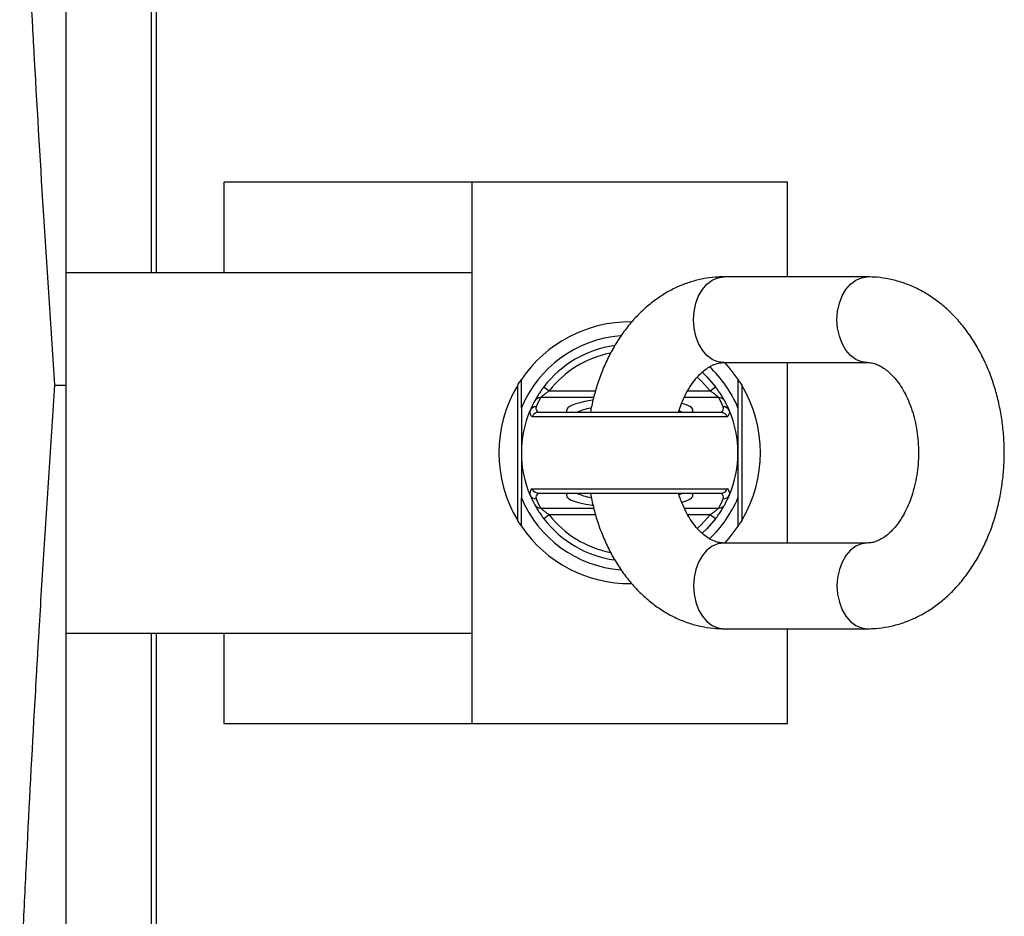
# Model space of a CAD drawing. Header units: millimetres. Extents: x 212 to 2672, y 730 to 2263.
# Tile 6 of 7: x 2453 to 2672, y 1502 to 1701. Entities that reach past the tile are written whole.
import ezdxf

# ---------------------------------------------------------------- set-up
doc = ezdxf.new("R2010")
doc.units = ezdxf.units.MM

msp = doc.modelspace()

# ---------------------------------------------------------------- linework, layer by layer
at = {"color": 7, "linetype": 'Continuous', "lineweight": 25}
for p, q in [((2463.67, 1868.59), (2463.67, 1620.17)), ((2482.67, 1645.17), (2482.67, 1745.17)), ((2483.67, 1744.17), (2483.67, 1645.17)), ((2553.67, 1665.17), (2498.67, 1665.17)), ((2498.67, 1665.17), (2498.67, 1645.17)), ((2623.67, 1665.17), (2553.67, 1665.17)), ((2553.67, 1665.17), (2553.67, 1545.17)), ((2623.67, 1644.17), (2623.67, 1665.17)), ((2463.67, 1645.17), (2553.67, 1645.17)), ((2641.35, 1644.17), (2609.53, 1644.17)), ((2609.53, 1625.17), (2641.35, 1625.17)), ((2623.67, 1585.17), (2623.67, 1625.17)), ((2461.21, 1620.17), (2463.67, 1620.17)), ((2463.67, 1620.17), (2463.67, 1371.75)), ((2563.84, 1590.19), (2563.84, 1620.15)), ((2569.66, 1619.82), (2570.85, 1618.91)), ((2606.49, 1618.91), (2607.68, 1619.82)), ((2613.5, 1620.15), (2613.5, 1590.19)), ((2564.67, 1615.17), (2564.67, 1605.17)), ((2568.48, 1614.17), (2608.87, 1614.17)), ((2612.67, 1615.17), (2612.67, 1605.17)), ((2610.26, 1613.17), (2567.08, 1613.17)), ((2564.67, 1605.17), (2564.67, 1595.17)), ((2612.67, 1605.17), (2612.67, 1595.17)), ((2567.08, 1597.17), (2610.26, 1597.17)), ((2608.87, 1596.17), (2568.48, 1596.17)), ((2570.85, 1591.43), (2569.66, 1590.52)), ((2607.68, 1590.52), (2606.49, 1591.43)), ((2641.35, 1585.17), (2609.53, 1585.17)), ((2463.67, 1565.17), (2553.67, 1565.17)), ((2482.67, 1495.17), (2482.67, 1565.17)), ((2483.67, 1565.17), (2483.67, 1496.17)), ((2498.67, 1565.17), (2498.67, 1545.17)), ((2609.53, 1566.17), (2641.35, 1566.17)), ((2623.67, 1545.17), (2623.67, 1566.17)), ((2498.67, 1545.17), (2553.67, 1545.17)), ((2553.67, 1545.17), (2623.67, 1545.17))]:
    msp.add_line(p, q, dxfattribs=at)
at = {"color": 1, "linetype": 'Continuous', "lineweight": 25}
for p, q in [((2570.85, 1618.91), (2581.1, 1618.91)), ((2601.51, 1618.91), (2606.49, 1618.91)), ((2580.7, 1617.43), (2568.93, 1617.43)), ((2608.42, 1617.43), (2600.76, 1617.43)), ((2568.93, 1592.91), (2580.69, 1592.91)), ((2581.11, 1591.43), (2570.85, 1591.43)), ((2600.76, 1592.91), (2608.42, 1592.91)), ((2606.49, 1591.43), (2601.51, 1591.43))]:
    msp.add_line(p, q, dxfattribs=at)
at = {"color": 1, "linetype": 'Continuous', "lineweight": 25, "flags": 128}
for points in [[(2609.53, 1625.17), (2608.22, 1625.35), (2606.96, 1625.89), (2605.8, 1626.77), (2604.78, 1627.95), (2603.95, 1629.39), (2603.33, 1631.03), (2602.94, 1632.82), (2602.81, 1634.67), (2602.94, 1636.52), (2603.33, 1638.31), (2603.95, 1639.95), (2604.78, 1641.39), (2605.8, 1642.57), (2606.96, 1643.45), (2608.22, 1643.99), (2609.53, 1644.17), (2609.53, 1644.17)], [(2641.35, 1625.17), (2640.04, 1625.35), (2638.78, 1625.89), (2637.62, 1626.77), (2636.6, 1627.95), (2635.77, 1629.39), (2635.15, 1631.03), (2634.76, 1632.82), (2634.63, 1634.67), (2634.76, 1636.52), (2635.15, 1638.31), (2635.77, 1639.95), (2636.6, 1641.39), (2637.62, 1642.57), (2638.78, 1643.45), (2640.04, 1643.99), (2641.35, 1644.17)], [(2606.49, 1618.91), (2604.55, 1621.11), (2603.66, 1621.95)], [(2603.66, 1588.39), (2604.55, 1589.23), (2606.49, 1591.43)], [(2609.53, 1585.17), (2608.22, 1584.99), (2606.96, 1584.45), (2605.8, 1583.57), (2604.78, 1582.39), (2603.95, 1580.95), (2603.33, 1579.31), (2602.94, 1577.52), (2602.81, 1575.67), (2602.94, 1573.82), (2603.33, 1572.03), (2603.95, 1570.39), (2604.78, 1568.95), (2605.8, 1567.77), (2606.96, 1566.89), (2608.22, 1566.35), (2609.53, 1566.17), (2609.53, 1566.17)], [(2641.35, 1585.17), (2640.04, 1584.99), (2638.78, 1584.45), (2637.62, 1583.57), (2636.6, 1582.39), (2635.77, 1580.95), (2635.15, 1579.31), (2634.76, 1577.52), (2634.63, 1575.67), (2634.76, 1573.82), (2635.15, 1572.03), (2635.77, 1570.39), (2636.6, 1568.95), (2637.62, 1567.77), (2638.78, 1566.89), (2640.04, 1566.35), (2641.35, 1566.17)]]:
    msp.add_lwpolyline(points, dxfattribs=at)
at = {"color": 7, "linetype": 'Continuous', "lineweight": 25, "flags": 128}
for points in [[(2609.58, 1625.26), (2610.65, 1624.09), (2612.67, 1621.45)], [(2604.71, 1623.03), (2605.76, 1622.02), (2607.68, 1619.82)], [(2607.68, 1590.52), (2605.76, 1588.32), (2604.72, 1587.33)], [(2612.67, 1588.89), (2610.65, 1586.25), (2609.59, 1585.09)]]:
    msp.add_lwpolyline(points, dxfattribs=at)
at = {"color": 7, "linetype": 'Continuous', "lineweight": 25}
for centre, radius, start, end in [((2588.67, 1605.17), 29, 89.3636, 145.8516), ((2588.67, 1605.17), 26, 94.5141, 157.3801), ((2588.67, 1605.17), 24, 98.0343, 142.3738), ((2588.67, 1605.17), 26, 22.6199, 47.1451), ((2588.67, 1605.17), 29, 148.8902, 211.1098), ((2588.67, 1605.17), 29, 328.8902, 31.1098), ((2588.67, 1605.17), 24, 151.339, 157.1539), ((2567.9, 1613.91), 1.47, 88.7254, 156.827), ((2568.89, 1615.97), 1.46, 88.4964, 151.0501), ((2568.93, 1615.06), 1.04, 162.3254, 239.69), ((2588.67, 1606.64), 22.5, 151.339, 157.1539), ((2588.67, 1606.64), 22.5, 22.8461, 28.661), ((2608.45, 1615.97), 1.46, 28.9499, 91.5036), ((2608.42, 1615.06), 1.04, 300.31, 17.6746), ((2609.44, 1613.91), 1.47, 23.173, 91.2746), ((2588.67, 1605.17), 24, 22.8461, 28.661), ((2588.67, 1605.17), 24, 157.1539, 202.8461), ((2567.63, 1614.16), 1.13, 162.7903, 240.9577), ((2609.71, 1614.16), 1.13, 299.0423, 17.2097), ((2588.67, 1605.17), 24, 337.1539, 22.8461), ((2567.63, 1596.19), 1.13, 119.0423, 197.2097), ((2567.9, 1596.43), 1.47, 203.173, 271.2746), ((2588.67, 1605.17), 24, 202.8461, 208.661), ((2568.93, 1595.28), 1.04, 120.31, 197.6746), ((2608.42, 1595.28), 1.04, 342.3254, 59.69), ((2609.44, 1596.43), 1.47, 268.7254, 336.827), ((2588.67, 1605.17), 24, 331.339, 337.1539), ((2609.71, 1596.19), 1.13, 342.7903, 60.9577), ((2588.67, 1605.17), 26, 202.6199, 265.5749), ((2568.89, 1594.37), 1.46, 208.9499, 271.5036), ((2588.67, 1603.7), 22.5, 202.8461, 208.661), ((2588.67, 1605.17), 26, 312.8133, 337.3801), ((2588.67, 1603.7), 22.5, 331.339, 337.1539), ((2608.45, 1594.37), 1.46, 268.4964, 331.0501), ((2588.67, 1605.17), 24, 217.6262, 261.844), ((2588.67, 1605.17), 29, 214.1484, 270.6498)]:
    msp.add_arc(centre, radius, start, end, dxfattribs=at)
at = {"color": 1, "linetype": 'Continuous', "lineweight": 25}
for start, end in [(101.185, 142.3738), (217.6262, 259.0088)]:
    msp.add_arc((2588.67, 1605.17), 22.5, start, end, dxfattribs=at)
for centre, major_axis, ratio, start_param, end_param in [((2588.67, 1614.6), (14, 0), 0.194444, 2.359494, 3.30038), ((2588.67, 1614.6), (14, 0), 0.194444, 6.124398, 6.87124), ((2588.67, 1613.13), (12.5, 0), 0.217778, 2.332936, 2.748801), ((2588.67, 1613.13), (12.5, 0), 0.217778, 0.392792, 0.504312), ((2588.67, 1595.74), (14, 0), 0.194444, 2.982805, 4.08309), ((2588.67, 1597.21), (12.5, 0), 0.217778, 3.534384, 3.966296), ((2588.67, 1597.21), (12.5, 0), 0.217778, 5.798226, 5.890394), ((2588.67, 1595.74), (14, 0), 0.194444, 5.695642, 6.441973)]:
    msp.add_ellipse(centre, major_axis=major_axis, ratio=ratio, start_param=start_param, end_param=end_param, dxfattribs=at)
at = {"color": 7, "linetype": 'Continuous', "lineweight": 25}
msp.add_ellipse((2588.67, 1614.6), major_axis=(14, 0), ratio=0.194444, start_param=2.198575, end_param=2.359494, dxfattribs=at)
for points, knots in [([(2461.21, 1620.17), (2460.8, 1626.28), (2460.4, 1632.36), (2459.61, 1644.47), (2459.23, 1650.49), (2458.1, 1668.5), (2457.4, 1680.41), (2456.65, 1693.68), (2456.57, 1695.15), (2456.41, 1698.08), (2456.33, 1699.54), (2456.09, 1703.9), (2455.94, 1706.78), (2455.48, 1715.36), (2455.2, 1720.98), (2454.65, 1732.04), (2454.39, 1737.48), (2453.89, 1748.18), (2453.66, 1753.43), (2453.43, 1758.6)], [0, 0, 0, 0, 0.125, 0.125, 0.25, 0.25, 0.5, 0.5, 0.53125, 0.53125, 0.5625, 0.5625, 0.625, 0.625, 0.75, 0.75, 0.875, 0.875, 1, 1, 1, 1]), ([(2609.53, 1644.17), (2608.91, 1644.16), (2607.37, 1644.12), (2604.92, 1643.78), (2602.22, 1643.11), (2599.6, 1642.13), (2597.06, 1640.86), (2594.62, 1639.3), (2592.3, 1637.47), (2590.11, 1635.37), (2588.08, 1633.01), (2586.22, 1630.42), (2584.56, 1627.61), (2583.09, 1624.62), (2581.84, 1621.46), (2580.84, 1618.16), (2580.23, 1615.72), (2580.02, 1614.37), (2579.99, 1614.17)], [0, 0, 0, 0, 0.043346, 0.107585, 0.171815, 0.236298, 0.301283, 0.366964, 0.433473, 0.500854, 0.569069, 0.638007, 0.707511, 0.777409, 0.847549, 0.91781, 0.988101, 1, 1, 1, 1]), ([(2641.35, 1566.17), (2641.97, 1566.18), (2643.52, 1566.22), (2645.96, 1566.56), (2648.66, 1567.24), (2651.29, 1568.21), (2653.83, 1569.48), (2656.27, 1571.04), (2658.59, 1572.87), (2660.77, 1574.97), (2662.8, 1577.33), (2664.66, 1579.92), (2666.33, 1582.73), (2667.79, 1585.72), (2669.04, 1588.88), (2670.06, 1592.17), (2670.84, 1595.57), (2671.38, 1599.04), (2671.69, 1602.57), (2671.74, 1606.11), (2671.56, 1609.65), (2671.12, 1613.16), (2670.45, 1616.61), (2669.53, 1619.98), (2668.37, 1623.23), (2666.98, 1626.35), (2665.37, 1629.29), (2663.54, 1632.05), (2661.5, 1634.57), (2659.28, 1636.85), (2656.89, 1638.85), (2654.37, 1640.55), (2651.74, 1641.93), (2649.03, 1642.99), (2646.27, 1643.72), (2643.7, 1644.11), (2642.06, 1644.15), (2641.35, 1644.17)], [0, 0, 0, 0, 0.018361, 0.045573, 0.072781, 0.100096, 0.127624, 0.155447, 0.18362, 0.212163, 0.241059, 0.270261, 0.299703, 0.329312, 0.359023, 0.388786, 0.418562, 0.448339, 0.478118, 0.507907, 0.537719, 0.567565, 0.597459, 0.627412, 0.657431, 0.687511, 0.717627, 0.747726, 0.77774, 0.80758, 0.837152, 0.866369, 0.895175, 0.923551, 0.951524, 0.979157, 1, 1, 1, 1]), ([(2599.52, 1614.17), (2599.61, 1614.48), (2599.91, 1615.53), (2600.59, 1617.15), (2601.52, 1619), (2602.54, 1620.6), (2603.63, 1621.97), (2604.73, 1623.08), (2605.84, 1623.94), (2606.91, 1624.56), (2607.95, 1624.97), (2608.81, 1625.15), (2609.33, 1625.16), (2609.53, 1625.17)], [0, 0, 0, 0, 0.040386, 0.136116, 0.231377, 0.326311, 0.421217, 0.516528, 0.613144, 0.71255, 0.817191, 0.931161, 1, 1, 1, 1]), ([(2641.35, 1625.17), (2641.49, 1625.17), (2641.97, 1625.16), (2642.79, 1625.01), (2643.85, 1624.62), (2644.92, 1624.02), (2646.02, 1623.19), (2647.15, 1622.09), (2648.27, 1620.71), (2649.32, 1619.08), (2650.26, 1617.24), (2651.08, 1615.21), (2651.76, 1613), (2652.27, 1610.66), (2652.6, 1608.23), (2652.74, 1605.75), (2652.69, 1603.25), (2652.44, 1600.78), (2652.01, 1598.4), (2651.41, 1596.13), (2650.66, 1594.01), (2649.77, 1592.09), (2648.78, 1590.38), (2647.72, 1588.91), (2646.61, 1587.7), (2645.51, 1586.73), (2644.42, 1586.01), (2643.36, 1585.52), (2642.34, 1585.22), (2641.69, 1585.19), (2641.35, 1585.17)], [0, 0, 0, 0, 0.017181, 0.062139, 0.101414, 0.137691, 0.172273, 0.208942, 0.244632, 0.279886, 0.315024, 0.350174, 0.385415, 0.420777, 0.456249, 0.491799, 0.527379, 0.562931, 0.59839, 0.63371, 0.668859, 0.703829, 0.738651, 0.773414, 0.808241, 0.843387, 0.879296, 0.916692, 0.956783, 1, 1, 1, 1]), ([(2453.43, 1481.74), (2453.54, 1484.34), (2453.66, 1486.96), (2453.9, 1492.24), (2454.02, 1494.91), (2454.39, 1502.95), (2454.65, 1508.39), (2455.47, 1524.96), (2456.07, 1536.32), (2456.89, 1550.93), (2457.06, 1553.87), (2457.32, 1558.32), (2457.4, 1559.8), (2457.58, 1562.78), (2457.66, 1564.28), (2458.11, 1571.76), (2458.47, 1577.77), (2459.22, 1589.82), (2459.61, 1595.86), (2460.4, 1607.99), (2460.8, 1614.07), (2461.21, 1620.17)], [0, 0, 0, 0, 0.0625, 0.0625, 0.125, 0.125, 0.25, 0.25, 0.5, 0.5, 0.5625, 0.5625, 0.59375, 0.59375, 0.625, 0.625, 0.75, 0.75, 0.875, 0.875, 1, 1, 1, 1]), ([(2563.84, 1620.15), (2563.93, 1620.31), (2564.02, 1620.45), (2564.2, 1620.73), (2564.29, 1620.87), (2564.45, 1621.12), (2564.52, 1621.23), (2564.64, 1621.4), (2564.67, 1621.45), (2564.67, 1621.45)], [0, 0, 0, 0, 0.25, 0.25, 0.5, 0.5, 0.75, 0.75, 1, 1, 1, 1]), ([(2569.66, 1619.82), (2569.42, 1619.5), (2569.18, 1619.18), (2568.74, 1618.54), (2568.53, 1618.22), (2568.25, 1617.78), (2568.16, 1617.64), (2568.01, 1617.38), (2567.94, 1617.25), (2567.81, 1617.04), (2567.76, 1616.94), (2567.67, 1616.78), (2567.64, 1616.72), (2567.61, 1616.68)], [0, 0, 0, 0, 0.25, 0.25, 0.5, 0.5, 0.625, 0.625, 0.75, 0.75, 0.875, 0.875, 1, 1, 1, 1]), ([(2609.73, 1616.68), (2609.71, 1616.72), (2609.68, 1616.78), (2609.59, 1616.94), (2609.53, 1617.04), (2609.41, 1617.26), (2609.34, 1617.38), (2609.18, 1617.64), (2609.09, 1617.78), (2608.91, 1618.08), (2608.81, 1618.23), (2608.6, 1618.54), (2608.49, 1618.7), (2608.16, 1619.18), (2607.93, 1619.5), (2607.68, 1619.82)], [0, 0, 0, 0, 0.125, 0.125, 0.25, 0.25, 0.375, 0.375, 0.5, 0.5, 0.625, 0.625, 0.75, 0.75, 1, 1, 1, 1]), ([(2612.67, 1621.45), (2612.67, 1621.45), (2612.68, 1621.44), (2612.71, 1621.39), (2612.74, 1621.36), (2612.79, 1621.27), (2612.82, 1621.22), (2612.9, 1621.11), (2612.93, 1621.06), (2613.06, 1620.87), (2613.14, 1620.73), (2613.32, 1620.45), (2613.41, 1620.31), (2613.5, 1620.15)], [0, 0, 0, 0, 0.125, 0.125, 0.25, 0.25, 0.375, 0.375, 0.5, 0.5, 0.75, 0.75, 1, 1, 1, 1]), ([(2568.93, 1617.43), (2568.95, 1617.46), (2568.99, 1617.49), (2569.09, 1617.58), (2569.15, 1617.64), (2569.36, 1617.81), (2569.52, 1617.95), (2569.87, 1618.22), (2570.06, 1618.36), (2570.45, 1618.64), (2570.65, 1618.78), (2570.85, 1618.91)], [0, 0, 0, 0, 0.125, 0.125, 0.25, 0.25, 0.5, 0.5, 0.75, 0.75, 1, 1, 1, 1]), ([(2606.49, 1618.91), (2606.7, 1618.78), (2606.89, 1618.64), (2607.28, 1618.37), (2607.47, 1618.22), (2607.82, 1617.95), (2607.98, 1617.81), (2608.19, 1617.64), (2608.25, 1617.58), (2608.35, 1617.49), (2608.39, 1617.46), (2608.42, 1617.43)], [0, 0, 0, 0, 0.25, 0.25, 0.5, 0.5, 0.75, 0.75, 0.875, 0.875, 1, 1, 1, 1]), ([(2568.4, 1614.17), (2568.26, 1614.16), (2568.12, 1614.13), (2567.85, 1614.03), (2567.72, 1613.96), (2567.49, 1613.78), (2567.38, 1613.68), (2567.21, 1613.44), (2567.14, 1613.31), (2567.08, 1613.17)], [0, 0, 0, 0, 0.25, 0.25, 0.5, 0.5, 0.75, 0.75, 1, 1, 1, 1]), ([(2608.94, 1614.17), (2609.09, 1614.16), (2609.23, 1614.13), (2609.5, 1614.03), (2609.63, 1613.96), (2609.86, 1613.78), (2609.96, 1613.68), (2610.14, 1613.44), (2610.21, 1613.31), (2610.26, 1613.17)], [0, 0, 0, 0, 0.25, 0.25, 0.5, 0.5, 0.75, 0.75, 1, 1, 1, 1]), ([(2568.4, 1596.17), (2568.26, 1596.18), (2568.12, 1596.21), (2567.85, 1596.31), (2567.72, 1596.38), (2567.49, 1596.56), (2567.38, 1596.66), (2567.21, 1596.9), (2567.14, 1597.03), (2567.08, 1597.17)], [0, 0, 0, 0, 0.25, 0.25, 0.5, 0.5, 0.75, 0.75, 1, 1, 1, 1]), ([(2579.99, 1596.17), (2580.19, 1595.15), (2580.61, 1592.97), (2581.55, 1589.76), (2582.75, 1586.53), (2584.18, 1583.44), (2585.84, 1580.52), (2587.71, 1577.81), (2589.78, 1575.33), (2592.03, 1573.1), (2594.45, 1571.16), (2596.99, 1569.52), (2599.64, 1568.19), (2602.36, 1567.19), (2605.13, 1566.52), (2607.53, 1566.21), (2609, 1566.18), (2609.53, 1566.17)], [0, 0, 0, 0, 0.062726, 0.133468, 0.204364, 0.275398, 0.346496, 0.41753, 0.488326, 0.558671, 0.628342, 0.697146, 0.764961, 0.831768, 0.897644, 0.962753, 1, 1, 1, 1]), ([(2609.53, 1585.17), (2609.4, 1585.17), (2608.91, 1585.19), (2608.1, 1585.33), (2607.03, 1585.72), (2605.96, 1586.32), (2604.86, 1587.15), (2603.73, 1588.25), (2602.61, 1589.64), (2601.57, 1591.26), (2600.63, 1593.1), (2599.93, 1594.75), (2599.62, 1595.83), (2599.52, 1596.17)], [0, 0, 0, 0, 0.0468969, 0.1696093, 0.2768116, 0.3758293, 0.4702208, 0.5703099, 0.667726, 0.7639538, 0.8598618, 0.955805, 1, 1, 1, 1]), ([(2608.94, 1596.17), (2609.09, 1596.18), (2609.23, 1596.21), (2609.5, 1596.31), (2609.63, 1596.38), (2609.86, 1596.56), (2609.96, 1596.66), (2610.14, 1596.9), (2610.21, 1597.03), (2610.26, 1597.17)], [0, 0, 0, 0, 0.25, 0.25, 0.5, 0.5, 0.75, 0.75, 1, 1, 1, 1]), ([(2567.61, 1593.66), (2567.64, 1593.62), (2567.67, 1593.56), (2567.76, 1593.4), (2567.81, 1593.3), (2567.94, 1593.08), (2568.01, 1592.96), (2568.17, 1592.7), (2568.25, 1592.56), (2568.44, 1592.26), (2568.54, 1592.11), (2568.74, 1591.8), (2568.85, 1591.64), (2569.18, 1591.16), (2569.42, 1590.84), (2569.66, 1590.52)], [0, 0, 0, 0, 0.125, 0.125, 0.25, 0.25, 0.375, 0.375, 0.5, 0.5, 0.625, 0.625, 0.75, 0.75, 1, 1, 1, 1]), ([(2607.68, 1590.52), (2607.93, 1590.84), (2608.17, 1591.16), (2608.61, 1591.8), (2608.82, 1592.12), (2609.09, 1592.56), (2609.18, 1592.7), (2609.34, 1592.97), (2609.41, 1593.09), (2609.53, 1593.31), (2609.59, 1593.4), (2609.68, 1593.56), (2609.71, 1593.62), (2609.73, 1593.66)], [0, 0, 0, 0, 0.25, 0.25, 0.5, 0.5, 0.625, 0.625, 0.75, 0.75, 0.875, 0.875, 1, 1, 1, 1]), ([(2570.85, 1591.43), (2570.65, 1591.57), (2570.45, 1591.7), (2570.07, 1591.97), (2569.88, 1592.12), (2569.53, 1592.39), (2569.36, 1592.53), (2569.16, 1592.7), (2569.09, 1592.76), (2568.99, 1592.85), (2568.95, 1592.88), (2568.93, 1592.91)], [0, 0, 0, 0, 0.25, 0.25, 0.5, 0.5, 0.75, 0.75, 0.875, 0.875, 1, 1, 1, 1]), ([(2608.42, 1592.91), (2608.39, 1592.88), (2608.35, 1592.85), (2608.25, 1592.76), (2608.19, 1592.7), (2607.99, 1592.53), (2607.82, 1592.39), (2607.47, 1592.12), (2607.28, 1591.98), (2606.9, 1591.7), (2606.7, 1591.57), (2606.49, 1591.43)], [0, 0, 0, 0, 0.125, 0.125, 0.25, 0.25, 0.5, 0.5, 0.75, 0.75, 1, 1, 1, 1]), ([(2564.67, 1588.89), (2564.67, 1588.89), (2564.66, 1588.9), (2564.63, 1588.95), (2564.61, 1588.99), (2564.55, 1589.07), (2564.52, 1589.12), (2564.45, 1589.23), (2564.41, 1589.28), (2564.29, 1589.47), (2564.2, 1589.61), (2564.03, 1589.89), (2563.93, 1590.04), (2563.84, 1590.19)], [0, 0, 0, 0, 0.125, 0.125, 0.25, 0.25, 0.375, 0.375, 0.5, 0.5, 0.75, 0.75, 1, 1, 1, 1]), ([(2613.5, 1590.19), (2613.41, 1590.04), (2613.32, 1589.89), (2613.14, 1589.61), (2613.06, 1589.47), (2612.9, 1589.22), (2612.82, 1589.11), (2612.71, 1588.94), (2612.67, 1588.89), (2612.67, 1588.89)], [0, 0, 0, 0, 0.25, 0.25, 0.5, 0.5, 0.75, 0.75, 1, 1, 1, 1])]:
    msp.add_open_spline(points, degree=3, knots=knots, dxfattribs=at)
for points in [[(2564.67, 1615.17), (2564.67, 1617.35), (2564.67, 1619.43), (2564.67, 1621.45)], [(2612.67, 1621.45), (2612.67, 1619.42), (2612.67, 1617.34), (2612.67, 1615.17)], [(2568.4, 1614.17), (2568.43, 1614.17), (2568.45, 1614.17), (2568.48, 1614.17)], [(2608.87, 1614.17), (2608.89, 1614.17), (2608.92, 1614.17), (2608.94, 1614.17)], [(2568.48, 1596.17), (2568.45, 1596.17), (2568.43, 1596.17), (2568.4, 1596.17)], [(2608.94, 1596.17), (2608.92, 1596.17), (2608.89, 1596.17), (2608.87, 1596.17)], [(2564.67, 1588.89), (2564.67, 1590.92), (2564.67, 1593), (2564.67, 1595.17)], [(2612.67, 1595.17), (2612.67, 1592.99), (2612.67, 1590.91), (2612.67, 1588.89)]]:
    msp.add_open_spline(points, degree=3, dxfattribs=at)

doc.saveas('drawing.dxf')
